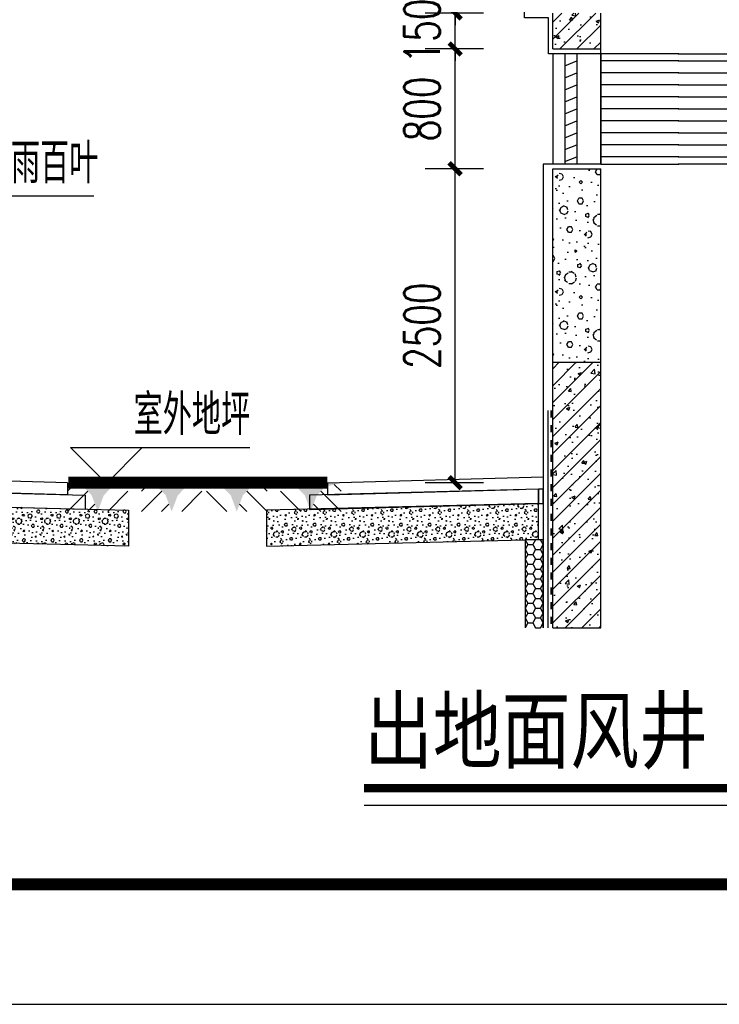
# Model space of a CAD drawing. Extents: x 797781 to 1255204, y 21234 to 1024248.
# Tile 140 of 256: x 928877 to 934713, y 163355 to 171571. Entities that reach past the tile are written whole.
import ezdxf

# ---------------------------------------------------------------- set-up
doc = ezdxf.new("R2010")
doc.units = 0
doc.header["$LTSCALE"] = 1000
doc.header["$MEASUREMENT"] = 0
for name, color, linetype in [('230303生产综合楼-平面图_t8$0$DIM_SYMB', 3, 'Continuous'), ('230303生产综合楼-平面图_t8$0$PUB_TITLE', 4, 'Continuous'), ('3T_BAR', 7, 'Continuous'), ('DIM_ELEV', 3, 'Continuous'), ('DIM_LEAD', 3, 'Continuous'), ('PUB_DIM', 3, 'Continuous'), ('PUB_HATCH', 8, 'Continuous'), ('PUB_TEXT', 7, 'Continuous'), ('STAIR', 2, 'Continuous'), ('SURFACE', 6, 'Continuous'), ('WALL', 40, 'Continuous'), ('WINDOW', 4, 'Continuous')]:
    doc.layers.add(name, color=color, linetype=linetype)
doc.styles.add('230303生产综合楼-平面图_t8$0$-黑体', font='simhei.ttf', dxfattribs={"width": 0.8})
doc.styles.add('_TCH_DIM', font='SIMPLEX', dxfattribs={"bigfont": 'GBCBIG'})
doc.styles.add('_TCH_DIM_T3', font='SIMPLEX', dxfattribs={"width": 0.7058823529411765, "bigfont": 'GBCBIG'})
doc.dimstyles.new('_TCH_ARCH&&50', dxfattribs={"dimtxt": 148.75, "dimasz": 50, "dimexe": 125, "dimexo": 150, "dimgap": 63.12500000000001, "dimtad": 1, "dimdec": 0, "dimzin": 0, "dimdsep": 46, "dimtxsty": '_TCH_DIM_T3', "dimblk": 'ARCHTICK', "dimcen": 0.09, "dimclrt": 7, "dimazin": 2, "dimtfac": 1, "dimtdec": 0, "dimtix": 1, "dimtmove": 2, "dimatfit": 3, "dimfxl": 1, "dimtolj": 1, "dimtzin": 0, "dimarcsym": 0})

# ---------------------------------------------------------------- blocks, each defined once
blk = doc.blocks.new('$LinePat$自然土壤')
at = {"color": 0}
for p, q in [((0, -90.00000000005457), (70.98591549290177, -19.01408450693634)), ((0, -300), (210.7368421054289, -89.26315789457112)), ((420.0000000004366, -300), (629.9999999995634, -90.00000000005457)), ((210.0000000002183, -300), (286.3636363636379, -223.6363636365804))]:
    blk.add_line(p, q, dxfattribs=at)
for points in [[(0, 0), (629.9999999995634, 0), (168.0000000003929, -44.99999999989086), (462.0000000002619, -44.99999999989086)], [(168.0000000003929, -44.99999999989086), (462.0000000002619, -44.99999999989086), (252.0000000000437, -131.9999999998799), (377.9999999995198, -131.9999999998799)], [(252.0000000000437, -131.9999999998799), (377.9999999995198, -131.9999999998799), (314.9999999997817, -300)]]:
    blk.add_solid(points, dxfattribs=at)
blk = doc.blocks.new('A-')
at = {"layer": 'PUB_HATCH'}
h = blk.add_hatch(dxfattribs=at)
h.set_pattern_fill('加气混凝土', color=256, scale=10, style=0)
h.set_pattern_definition([(7e-15, (825942.1073028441, 138742.1555885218), (60, 120), [0, -120]), (7e-15, (825871.9073028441, 138725.9555885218), (60, 120), [0, -120]), (7e-15, (825910.9073028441, 138724.7555885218), (60, 120), [0, -120]), (7e-15, (825953.5073028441, 138760.1555885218), (60, 120), [0, -120]), (7e-15, (825903.707302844, 138718.7555885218), (60, 120), [0, -120]), (7e-15, (825965.5073028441, 138835.7555885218), (60, 120), [0, -120]), (7e-15, (825928.9073028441, 138826.1555885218), (60, 120), [0, -120]), (7e-15, (825948.1073028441, 138811.1555885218), (60, 120), [0, -120]), (7e-15, (825850.3073028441, 138808.7555885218), (60, 120), [0, -120]), (7e-15, (825909.1073028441, 138803.3555885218), (60, 120), [0, -120]), (7e-15, (825886.3073028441, 138772.7555885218), (60, 120), [0, -120]), (7e-15, (825887.5073028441, 138727.7555885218), (60, 120), [0, -120]), (7e-15, (825932.5073028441, 138722.9555885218), (60, 120), [0, -120]), (7e-15, (825965.5073028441, 138775.7555885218), (60, 120), [0, -120]), (7e-15, (825853.3073028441, 138757.1555885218), (60, 120), [0, -120]), (7e-15, (825863.5073028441, 138777.5555885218), (60, 120), [0, -120]), (7e-15, (825910.3073028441, 138769.1555885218), (60, 120), [0, -120]), (7e-15, (825893.5073028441, 138751.7555885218), (60, 120), [0, -120]), (7e-15, (825883.9073028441, 138791.3555885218), (60, 120), [0, -120]), (7e-15, (825898.9073028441, 138836.3555885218), (60, 120), [0, -120]), (7e-15, (825858.1073028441, 138731.9555885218), (60, 120), [0, -120]), (7e-15, (825924.1073028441, 138811.7555885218), (60, 120), [0, -120]), (7e-15, (825868.3073028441, 138813.5555885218), (60, 120), [0, -120]), (7e-15, (825858.707302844, 138829.1555885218), (60, 120), [0, -120]), (130.601294, (825958.135874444, 138798.1841597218), (-299.9999966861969, 360.0000015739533), [5.2683108, -2207.4222]), (18.43494880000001, (825949.564446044, 138800.4698741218), (299.999998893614, 119.9999991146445), [5.421048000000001, -753.52558]), (90, (825949.564446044, 138795.3270173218), (60.00000000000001, 120), [5.1428568, -234.85713]), (161.565051, (825954.707302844, 138793.6127309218), (-300.0000015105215, 119.9999910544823), [5.421048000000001, -753.52558]), (53.1301023, (825954.707302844, 138793.6127309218), (60.00000011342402, 119.999999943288), [5.714286, -594.2856999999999]), (135, (825959.278731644, 138732.4698845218), (-60.00000725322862, 119.9999918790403), [4.848732, -334.56252]), (45.00000000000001, (825952.421588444, 138732.4698845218), (59.9999996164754, 119.9999995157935), [4.848732, -334.56252]), (135, (825955.850160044, 138729.0413045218), (-60.00000725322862, 119.9999918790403), [4.848732, -334.56252]), (45.00000000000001, (825955.850160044, 138729.0413045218), (59.9999996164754, 119.9999995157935), [4.848732, -334.56252]), (116.565051, (825901.5644508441, 138813.0413033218), (-1.04385973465e-05, 239.9999934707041), [6.388765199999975, -127.7752999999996]), (180, (825898.7073108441, 138818.7555881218), (-59.99999999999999, 120), [6.857143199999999, -113.14285]), (63.43494880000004, (825888.9930228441, 138813.0413033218), (5.432290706e-07, 239.9999988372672), [6.38876519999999, -127.7752999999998]), (116.565051, (825891.850162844, 138807.3270173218), (-1.04385973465e-05, 239.9999934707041), [6.388765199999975, -127.7752999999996]), (7e-15, (825891.850162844, 138807.3270173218), (60, 120), [6.857143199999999, -113.14285]), (63.43494880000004, (825898.7073108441, 138807.3270173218), (5.432290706e-07, 239.9999988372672), [6.38876519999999, -127.7752999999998]), (107.102728, (825946.707302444, 138772.4698805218), (-179.9999931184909, 600.0000009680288), [7.772269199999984, -3256.580499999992]), (143.972626, (825944.421588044, 138779.8984457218), (-1139.999985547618, 839.9999990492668), [7.7722692, -1624.404]), (180, (825938.135874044, 138784.4698745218), (-59.99999999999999, 120), [7.4285712, -112.57142]), (36.02737329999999, (825924.421588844, 138779.8984457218), (1139.999991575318, 839.9999909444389), [7.772269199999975, -1624.403999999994]), (71.56505109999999, (825922.135874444, 138773.0413085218), (180.0000009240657, 599.999998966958), [7.228063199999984, -751.718559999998]), (107.102728, (825924.421588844, 138765.6127325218), (-179.9999931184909, 600.0000009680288), [7.772269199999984, -3256.580499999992]), (143.972626, (825930.707302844, 138761.0413085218), (-1139.999985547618, 839.9999990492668), [7.7722692, -1624.404]), (7e-15, (825930.707302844, 138761.0413085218), (60, 120), [7.4285712, -112.57142]), (36.02737329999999, (825938.135874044, 138761.0413085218), (1139.999991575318, 839.9999909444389), [7.772269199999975, -1624.403999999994]), (71.56505109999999, (825944.421588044, 138765.6127325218), (180.0000009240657, 599.999998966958), [7.228063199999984, -751.718559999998]), (150.255118, (825947.850159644, 138828.4698737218), (-180.0000004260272, 119.9999985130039), [4.607004, -962.86392]), (90, (825943.850160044, 138826.1841605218), (60.00000000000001, 120), [4.5714288, -235.42855]), (29.74488130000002, (825943.850160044, 138826.1841605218), (180.0000001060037, 119.9999994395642), [4.607004, -962.86392]), (116.565051, (825919.850160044, 138743.3270165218), (-1.04385973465e-05, 239.9999934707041), [6.388765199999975, -127.7752999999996]), (168.690067, (825916.993017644, 138749.0413085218), (-540.0000004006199, 119.9999969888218), [5.8274508, -1217.9371]), (41.18592510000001, (825906.707302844, 138746.1841685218), (1499.999990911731, 1319.999988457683), [6.074368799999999, -2545.1604]), (90, (825906.707302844, 138740.4698765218), (60.00000000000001, 120), [5.714286, -234.2857]), (138.814074, (825911.278731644, 138736.4698805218), (-1499.999973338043, 1320.00000840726), [6.074368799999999, -2545.1604]), (16.6992442, (825911.278731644, 138736.4698805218), (1979.999985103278, 599.9999937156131), [5.965889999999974, -2499.707499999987]), (60.94539590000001, (825916.993017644, 138738.1841645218), (59.99999984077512, 119.999998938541), [5.883217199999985, -2465.067899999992]), (109.983106, (825869.564446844, 138793.6127309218), (-300.0000011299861, 839.9999977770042), [6.688400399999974, -2802.439499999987]), (155.556045, (825867.2787348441, 138799.8984461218), (-780.0000029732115, 359.9999925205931), [6.9045972, -2893.0263]), (24.44395470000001, (825854.7073068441, 138799.8984461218), (780.0000003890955, 359.9999982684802), [6.9045972, -2893.0263]), (70.01689340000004, (825852.4215948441, 138793.6127309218), (300.0000009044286, 839.9999979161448), [6.688400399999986, -2802.439499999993]), (109.983106, (825854.7073068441, 138787.3270169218), (-300.0000011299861, 839.9999977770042), [6.688400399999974, -2802.439499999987]), (160.016893, (825860.9930268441, 138785.0413025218), (-300.0000001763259, 119.9999945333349), [6.688400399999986, -1397.875499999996]), (19.98310650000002, (825860.9930268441, 138785.0413025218), (299.9999983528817, 119.9999998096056), [6.688400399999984, -1397.875499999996]), (70.01689340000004, (825867.2787348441, 138787.3270169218), (300.0000009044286, 839.9999979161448), [6.688400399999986, -2802.439499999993]), (122.005383, (825914.135874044, 138782.7555881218), (-60.00000805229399, 119.9999938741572), [5.3908464, -1126.6868]), (18.43494880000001, (825906.135874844, 138785.6127317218), (299.999998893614, 119.9999991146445), [5.421048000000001, -753.52558]), (90, (825906.135874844, 138780.4698737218), (60.00000000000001, 120), [5.1428568, -234.85713]), (161.565051, (825911.278731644, 138778.7555885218), (-300.0000015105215, 119.9999910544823), [5.421048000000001, -753.52558]), (54.46232220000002, (825911.278731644, 138778.7555885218), (419.9999993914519, 599.9999991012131), [4.915614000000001, -2059.6423]), (116.565051, (825879.2787348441, 138753.6127325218), (-1.04385973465e-05, 239.9999934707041), [6.388765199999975, -127.7752999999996]), (180, (825876.4215948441, 138759.3270245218), (-59.99999999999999, 120), [6.285714, -113.71428]), (59.03624340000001, (825866.7073068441, 138753.6127325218), (60.00000019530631, 119.9999994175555), [6.663945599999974, -1392.764399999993]), (120.963756, (825870.135874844, 138747.8984525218), (-60.00000819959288, 119.9999944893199), [6.6639456, -1392.7644]), (7e-15, (825870.135874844, 138747.8984525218), (60, 120), [6.285714, -113.71428]), (63.43494880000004, (825876.4215948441, 138747.8984525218), (5.432290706e-07, 239.9999988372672), [6.38876519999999, -127.7752999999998])])
h.paths.add_polyline_path([(925842.4547249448, 167823.2099469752), (925842.4547249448, 167973.2399439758), (926976.5798253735, 167944.557441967), (926976.5798253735, 167794.5274449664)])
at = {"const_width": 50}
blk.add_lwpolyline([(926725.2690993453, 168059.639943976), (927285.2033994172, 168059.639943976)], dxfattribs=at)
at = {"layer": '3T_BAR'}
for p, q in [((926722.454724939, 168059.6399439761), (925822.454724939, 168083.6399439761)), ((926722.454724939, 168059.639943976), (926722.454724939, 168009.639943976)), ((926722.4547249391, 168009.6399439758), (925922.4547249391, 168031.6399439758))]:
    blk.add_line(p, q, dxfattribs=at)
for points in [[(925842.4547249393, 168033.2399439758), (926796.5798253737, 168008.1574419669), (926796.5798253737, 167948.1574419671), (925842.4547249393, 167973.2399439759)], [(925842.4547249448, 167823.2099469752), (925842.4547249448, 167973.2399439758), (926976.5798253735, 167944.557441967), (926976.5798253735, 167794.5274449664)]]:
    blk.add_lwpolyline(points, close=True, dxfattribs=at)
at = {"layer": 'PUB_HATCH', "xscale": 0.4, "yscale": 0.4, "zscale": 0.4}
for p in [(926722.454724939, 168059.639943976), (927031.1518301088, 168059.639943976)]:
    blk.add_blockref('$LinePat$自然土壤', p, dxfattribs=at)
blk = doc.blocks.new('_ArchTick')
at = {"color": 0, "linetype": 'ByBlock', "const_width": 0.4}
blk.add_lwpolyline([(-0.5, -0.5), (0.5, 0.5)], dxfattribs=at)
blk = doc.blocks.new('*D195')
at = {"layer": 'Defpoints', "color": 0, "transparency": 16777216}
for p in [(1653.998733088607, 1914.394544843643), (1922.941520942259, 1914.394544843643), (1922.941520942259, 604.9995832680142)]:
    blk.add_point(p, dxfattribs=at)
at = {"layer": 'PUB_DIM', "color": 0, "lineweight": -2, "transparency": 16777216}
for p, q in [((1772.941520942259, 1914.394544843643), (1528.998733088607, 1914.394544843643)), ((1653.998733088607, 604.9995832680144), (1653.998733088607, 1914.394544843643)), ((1772.941520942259, 604.9995832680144), (1528.998733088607, 604.9995832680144))]:
    blk.add_line(p, q, dxfattribs=at)
at = {"layer": 'PUB_DIM', "color": 0, "lineweight": -2, "transparency": 16777216, "xscale": 50, "yscale": 50, "zscale": 50}
for p, rotation in [((1653.998733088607, 1914.394544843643), 90), ((1653.998733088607, 604.9995832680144), 270)]:
    blk.add_blockref('_ArchTick', p, dxfattribs=dict(at, rotation=rotation))
at = {"layer": 'PUB_DIM', "color": 7, "transparency": 16777216, "insert": (1516.498733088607, 1259.697064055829), "char_height": 148.75, "attachment_point": 5, "rotation": 90, "style": '_TCH_DIM_T3'}
blk.add_mtext('\\A1;2500', dxfattribs=at)
blk = doc.blocks.new('*D196')
at = {"layer": 'Defpoints', "color": 0, "transparency": 16777216}
for p in [(1653.998733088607, 2414.394544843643), (1922.941520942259, 2414.394544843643), (1922.941520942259, 1914.394544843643)]:
    blk.add_point(p, dxfattribs=at)
at = {"layer": 'PUB_DIM', "color": 0, "lineweight": -2, "transparency": 16777216}
for p, q in [((1772.941520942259, 2414.394544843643), (1528.998733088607, 2414.394544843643)), ((1653.998733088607, 1914.394544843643), (1653.998733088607, 2414.394544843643)), ((1772.941520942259, 1914.394544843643), (1528.998733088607, 1914.394544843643))]:
    blk.add_line(p, q, dxfattribs=at)
at = {"layer": 'PUB_DIM', "color": 0, "lineweight": -2, "transparency": 16777216, "xscale": 50, "yscale": 50, "zscale": 50}
for p, rotation in [((1653.998733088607, 2414.394544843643), 90), ((1653.998733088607, 1914.394544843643), 270)]:
    blk.add_blockref('_ArchTick', p, dxfattribs=dict(at, rotation=rotation))
at = {"layer": 'PUB_DIM', "color": 7, "transparency": 16777216, "insert": (1516.498733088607, 2164.394544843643), "char_height": 148.75, "attachment_point": 5, "rotation": 90, "style": '_TCH_DIM_T3'}
blk.add_mtext('\\A1;800', dxfattribs=at)
blk = doc.blocks.new('*D197')
at = {"layer": 'Defpoints', "color": 0, "transparency": 16777216}
for p in [(1653.998733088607, 2564.394544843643), (1922.941520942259, 2564.394544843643), (1922.941520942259, 2414.394544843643)]:
    blk.add_point(p, dxfattribs=at)
at = {"layer": 'PUB_DIM', "color": 0, "lineweight": -2, "transparency": 16777216}
for p, q in [((1653.998733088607, 2564.394544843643), (1653.998733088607, 2614.394544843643)), ((1772.941520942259, 2564.394544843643), (1528.998733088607, 2564.394544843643)), ((1653.998733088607, 2414.394544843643), (1653.998733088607, 2564.394544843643)), ((1772.941520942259, 2414.394544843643), (1528.998733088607, 2414.394544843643)), ((1653.998733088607, 2414.394544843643), (1653.998733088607, 2364.394544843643))]:
    blk.add_line(p, q, dxfattribs=at)
at = {"layer": 'PUB_DIM', "color": 0, "lineweight": -2, "transparency": 16777216, "xscale": 50, "yscale": 50, "zscale": 50}
for p, rotation in [((1653.998733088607, 2564.394544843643), 270), ((1653.998733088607, 2414.394544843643), 90)]:
    blk.add_blockref('_ArchTick', p, dxfattribs=dict(at, rotation=rotation))
at = {"layer": 'PUB_DIM', "color": 7, "transparency": 16777216, "insert": (1516.498733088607, 2489.394544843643), "char_height": 148.75, "attachment_point": 5, "rotation": 90, "style": '_TCH_DIM_T3'}
blk.add_mtext('\\A1;150', dxfattribs=at)
blk = doc.blocks.new('*D198')
at = {"layer": 'Defpoints', "color": 0, "transparency": 16777216}
for p in [(1653.998733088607, 2644.394544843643), (1922.941520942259, 2644.394544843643), (1922.941520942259, 2564.394544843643)]:
    blk.add_point(p, dxfattribs=at)
at = {"layer": 'PUB_DIM', "color": 0, "lineweight": -2, "transparency": 16777216}
for p, q in [((1653.998733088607, 2644.394544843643), (1653.998733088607, 2694.394544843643)), ((1772.941520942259, 2644.394544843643), (1528.998733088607, 2644.394544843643)), ((1653.998733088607, 2564.394544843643), (1653.998733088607, 2644.394544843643)), ((1772.941520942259, 2564.394544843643), (1528.998733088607, 2564.394544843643)), ((1653.998733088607, 2564.394544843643), (1653.998733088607, 2514.394544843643))]:
    blk.add_line(p, q, dxfattribs=at)
at = {"layer": 'PUB_DIM', "color": 0, "lineweight": -2, "transparency": 16777216, "xscale": 50, "yscale": 50, "zscale": 50}
for p, rotation in [((1653.998733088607, 2644.394544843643), 270), ((1653.998733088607, 2564.394544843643), 90)]:
    blk.add_blockref('_ArchTick', p, dxfattribs=dict(at, rotation=rotation))
at = {"layer": 'PUB_DIM', "color": 7, "transparency": 16777216, "insert": (1719.720127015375, 2858.39358054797), "char_height": 148.75, "attachment_point": 5, "rotation": 90, "style": '_TCH_DIM_T3'}
blk.add_mtext('\\A1;80', dxfattribs=at)
blk = doc.blocks.new('$LinePat$防水层1')
at = {"color": 0}
blk.add_solid([(150, 0), (450, 0), (150, -100), (450, -100)], dxfattribs=at)
at = {"layer": 'Defpoints'}
for p in [(0, 0), (600, 0)]:
    blk.add_point(p, dxfattribs=at)
blk = doc.blocks.new('$LinePat$聚苯板')
at = {"color": 0}
for p, q in [((14.84614977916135, -8.571428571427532), (0, 0)), ((29.6922995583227, 0), (14.84614977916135, -8.571428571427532)), ((14.84614977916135, -25.71428571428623), (0, -34.28571428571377)), ((14.84614977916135, -8.571428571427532), (14.84614977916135, -25.71428571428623)), ((29.6922995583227, -34.28571428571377), (14.84614977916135, -25.71428571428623)), ((0, -34.28571428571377), (0, -51.42857142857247)), ((0, -51.42857142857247), (14.84614977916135, -60)), ((14.84614977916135, -60), (29.6922995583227, -51.42857142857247))]:
    blk.add_line(p, q, dxfattribs=at)
blk = doc.blocks.new('A$C2F207896')
at = {"layer": 'PUB_HATCH'}
h = blk.add_hatch(dxfattribs=at)
h.set_pattern_fill('钢筋混凝土', color=256, scale=20, style=0)
h.set_pattern_definition([(45, (0, 809.3949615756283), (-35.35533905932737, 35.35533905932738), []), (49.99999999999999, (0, 809.3949615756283), (143.4520365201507, -12.55042699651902), [15, -165]), (355, (0, 809.3949615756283), (-27.7502667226, 150.4384267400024), [12, -132]), (100.4514, (11.954336, 808.3490935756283), (115.7018763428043, 137.8879084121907), [12.748038, -140.2284224]), (46.18420000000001, (0, 849.3949615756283), (213.4482097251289, -33.10380286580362), [22.49999999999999, -247.4999999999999]), (96.63560000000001, (17.787349, 846.6363001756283), (186.9325411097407, 194.8235741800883), [19.1220576, -210.3426]), (351.1842, (0, 849.3949615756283), (186.9323890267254, 194.8237201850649), [18, -198]), (21, (20, 839.3949615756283), (119.3814104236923, -80.52377813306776), [15, -165]), (326.0000000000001, (20, 839.3949615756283), (48.66306638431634, 145.0300090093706), [12, -132]), (71.4514, (29.9484466, 832.6846403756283), (168.044525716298, 64.50609934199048), [12.748038, -140.2284224]), (37.5, (0, 809.3949615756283), (2.431971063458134, 66.5787707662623), [0, -130.4, 0, -134, 0, -132.5]), (7.5, (0, 809.3949615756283), (52.61390748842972, 78.88234237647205), [0, -76.39999999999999, 0, -127.4, 0, -50.5]), (327.5, (-44.6, 809.3949615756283), (106.7644872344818, -4.510974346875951), [0, -50, 0, -156, 0, -207]), (317.5, (-64.6, 809.3949615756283), (116.6372338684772, 20.02099646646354), [0, -65, 0, -103.6, 0, -147])])
h.paths.add_polyline_path([(2261.394365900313, 2414.394544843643), (2261.394365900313, 2564.394544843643), (2061.394365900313, 2564.394544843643), (2061.394365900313, 2414.394544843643)])
h = blk.add_hatch(dxfattribs=at)
h.set_pattern_fill('加气混凝土', color=256, scale=20)
h.set_pattern_definition([(0, (70.8, -73.2), (120, 240), [0, -240]), (0, (-69.6, -105.6), (120, 240), [0, -240]), (0, (8.4, -108), (120, 240), [0, -240]), (0, (93.6, -37.2), (120, 240), [0, -240]), (0, (-6, -120), (120, 240), [0, -240]), (0, (117.6, 114), (120, 240), [0, -240]), (0, (44.40000000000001, 94.80000000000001), (120, 240), [0, -240]), (0, (82.8, 64.80000000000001), (120, 240), [0, -240]), (0, (-112.8, 60), (120, 240), [0, -240]), (0, (4.8, 49.2), (120, 240), [0, -240]), (0, (-40.8, -12), (120, 240), [0, -240]), (0, (-38.4, -102), (120, 240), [0, -240]), (0, (51.6, -111.6), (120, 240), [0, -240]), (0, (117.6, -6), (120, 240), [0, -240]), (0, (-106.8, -43.2), (120, 240), [0, -240]), (0, (-86.4, -2.4), (120, 240), [0, -240]), (0, (7.199999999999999, -19.2), (120, 240), [0, -240]), (0, (-26.4, -54), (120, 240), [0, -240]), (0, (-45.59999999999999, 25.2), (120, 240), [0, -240]), (0, (-15.6, 115.2), (120, 240), [0, -240]), (0, (-97.2, -93.6), (120, 240), [0, -240]), (0, (34.8, 66), (120, 240), [0, -240]), (0, (-76.8, 69.6), (120, 240), [0, -240]), (0, (-96, 100.8), (120, 240), [0, -240]), (130.601294, (102.8571432, 38.8571424), (-599.9999933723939, 720.0000031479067), [10.5366216, -4414.844400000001]), (18.4349488, (85.7142864, 43.42857119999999), (599.9999977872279, 239.9999982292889), [10.842096, -1507.05116]), (90, (85.7142864, 33.1428576), (120, 240), [10.2857136, -469.71426]), (161.565051, (96, 29.7142848), (-600.0000030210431, 239.9999821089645), [10.842096, -1507.05116]), (53.1301023, (96, 29.7142848), (120.000000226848, 239.9999998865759), [11.428572, -1188.5714]), (135, (105.1428576, -92.571408), (-120.0000145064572, 239.9999837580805), [9.697464, -669.12504]), (45, (91.42857120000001, -92.571408), (119.9999992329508, 239.999999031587), [9.697464, -669.12504]), (135, (98.28571439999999, -99.42856800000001), (-120.0000145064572, 239.9999837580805), [9.697464, -669.12504]), (45, (98.28571439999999, -99.42856800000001), (119.9999992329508, 239.999999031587), [9.697464, -669.12504]), (116.565051, (-10.285704, 68.5714296), (-2.0877194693e-05, 479.9999869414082), [12.7775304, -255.5506]), (180, (-15.999984, 79.99999919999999), (-120, 240), [13.7142864, -226.2857]), (63.43494880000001, (-35.42856, 68.5714296), (1.0864581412e-06, 479.9999976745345), [12.7775304, -255.5506]), (116.565051, (-29.71428, 57.1428576), (-2.0877194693e-05, 479.9999869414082), [12.7775304, -255.5506]), (0, (-29.71428, 57.1428576), (120, 240), [13.7142864, -226.2857]), (63.43494880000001, (-15.999984, 57.1428576), (1.0864581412e-06, 479.9999976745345), [12.7775304, -255.5506]), (107.102728, (79.99999919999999, -12.571416), (-359.9999862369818, 1200.000001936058), [15.5445384, -6513.161]), (143.972626, (75.4285704, 2.2857144), (-2279.999971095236, 1679.999998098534), [15.5445384, -3248.808]), (180, (62.8571424, 11.428572), (-120, 240), [14.8571424, -225.14284]), (36.02737329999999, (35.428572, 2.2857144), (2279.999983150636, 1679.999981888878), [15.5445384, -3248.808]), (71.56505109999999, (30.8571432, -11.42856), (360.0000018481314, 1199.999997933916), [14.4561264, -1503.43712]), (107.102728, (35.428572, -26.285712), (-359.9999862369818, 1200.000001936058), [15.5445384, -6513.161]), (143.972626, (48, -35.42856), (-2279.999971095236, 1679.999998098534), [15.5445384, -3248.808]), (0, (48, -35.42856), (120, 240), [14.8571424, -225.14284]), (36.02737329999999, (62.8571424, -35.42856), (2279.999983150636, 1679.999981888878), [15.5445384, -3248.808]), (71.56505109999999, (75.4285704, -26.285712), (360.0000018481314, 1199.999997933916), [14.4561264, -1503.43712]), (150.255118, (82.28571360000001, 99.4285704), (-360.0000008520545, 239.9999970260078), [9.214008, -1925.72784]), (90, (74.2857144, 94.857144), (120, 240), [9.1428576, -470.8571]), (29.7448813, (74.2857144, 94.857144), (360.0000002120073, 239.9999988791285), [9.214008, -1925.72784]), (116.565051, (26.2857144, -70.85714399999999), (-2.0877194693e-05, 479.9999869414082), [12.7775304, -255.5506]), (168.690067, (20.5714296, -59.42856), (-1080.00000080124, 239.9999939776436), [11.6549016, -2435.8742]), (41.18592510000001, (0, -65.14284), (2999.999981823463, 2639.999976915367), [12.1487376, -5090.3208]), (90, (0, -76.571424), (120, 240), [11.428572, -468.5714]), (138.814074, (9.1428576, -84.571416), (-2999.999946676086, 2640.00001681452), [12.1487376, -5090.3208]), (16.6992442, (9.1428576, -84.571416), (3959.999970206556, 1199.999987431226), [11.93178, -4999.415]), (60.94539590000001, (20.5714296, -81.142848), (119.9999996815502, 239.9999978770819), [11.7664344, -4930.1358]), (109.983106, (-74.285712, 29.7142848), (-600.0000022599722, 1679.999995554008), [13.3768008, -5604.878999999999]), (155.556045, (-78.857136, 42.2857152), (-1560.000005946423, 719.9999850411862), [13.8091944, -5786.052599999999]), (24.4439547, (-103.999992, 42.2857152), (1560.000000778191, 719.9999965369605), [13.8091944, -5786.052599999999]), (70.0168934, (-108.571416, 29.7142848), (600.0000018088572, 1679.99999583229), [13.3768008, -5604.879]), (109.983106, (-103.999992, 17.1428568), (-600.0000022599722, 1679.999995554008), [13.3768008, -5604.878999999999]), (160.016893, (-91.428552, 12.571428), (-600.0000003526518, 239.9999890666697), [13.3768008, -2795.751]), (19.9831065, (-91.428552, 12.571428), (599.9999967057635, 239.9999996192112), [13.3768008, -2795.751]), (70.0168934, (-78.857136, 17.1428568), (600.0000018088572, 1679.99999583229), [13.3768008, -5604.879]), (122.005383, (14.8571424, 7.9999992), (-120.000016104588, 239.9999877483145), [10.7816928, -2253.3736]), (18.4349488, (-1.142856, 13.7142864), (599.9999977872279, 239.9999982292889), [10.842096, -1507.05116]), (90, (-1.142856, 3.4285704), (120, 240), [10.2857136, -469.71426]), (161.565051, (9.1428576, 0), (-600.0000030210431, 239.9999821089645), [10.842096, -1507.05116]), (54.46232220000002, (9.1428576, 0), (839.9999987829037, 1199.999998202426), [9.831228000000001, -4119.2846]), (116.565051, (-54.857136, -50.285712), (-2.0877194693e-05, 479.9999869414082), [12.7775304, -255.5506]), (180, (-60.571416, -38.857128), (-120, 240), [12.571428, -227.42856]), (59.0362434, (-79.99999199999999, -50.285712), (120.0000003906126, 239.999998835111), [13.3278912, -2785.528799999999]), (120.963756, (-73.142856, -61.714272), (-120.0000163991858, 239.9999889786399), [13.3278912, -2785.5288]), (0, (-73.142856, -61.714272), (120, 240), [12.571428, -227.42856]), (63.43494880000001, (-60.571416, -61.714272), (1.0864581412e-06, 479.9999976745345), [12.7775304, -255.5506])])
h.paths.add_polyline_path([(2261.394365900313, 1914.394544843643), (2061.394365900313, 1914.394544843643), (2061.394365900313, 1107.239991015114), (2261.394365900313, 1107.239991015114)])
h = blk.add_hatch(dxfattribs=at)
h.set_pattern_fill('钢筋混凝土', color=256, scale=20, style=0)
h.set_pattern_definition([(45, (0, 0), (-35.35533905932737, 35.35533905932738), []), (49.99999999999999, (0, 0), (143.4520365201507, -12.55042699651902), [15, -165]), (355, (0, 0), (-27.7502667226, 150.4384267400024), [12, -132]), (100.4514, (11.954336, -1.045868), (115.7018763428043, 137.8879084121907), [12.748038, -140.2284224]), (46.18420000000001, (0, 40), (213.4482097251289, -33.10380286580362), [22.5, -247.5]), (96.63560000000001, (17.787349, 37.2413386), (186.9325411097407, 194.8235741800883), [19.1220576, -210.3426]), (351.1842, (0, 40), (186.9323890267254, 194.8237201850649), [18, -198]), (21, (20, 30), (119.3814104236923, -80.52377813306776), [15, -165]), (326.0000000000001, (20, 30), (48.66306638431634, 145.0300090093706), [12, -132]), (71.4514, (29.9484466, 23.2896788), (168.044525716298, 64.50609934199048), [12.748038, -140.2284224]), (37.5, (0, 0), (2.431971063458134, 66.5787707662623), [0, -130.4, 0, -134, 0, -132.5]), (7.5, (0, 0), (52.61390748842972, 78.88234237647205), [0, -76.39999999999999, 0, -127.4, 0, -50.5]), (327.5, (-44.6, 0), (106.7644872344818, -4.510974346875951), [0, -50, 0, -156, 0, -207]), (317.5, (-64.6, 0), (116.6372338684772, 20.02099646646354), [0, -65, 0, -103.6, 0, -147])])
h.paths.add_polyline_path([(2261.394365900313, -0.0004167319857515), (2261.394365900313, 1107.239991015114), (2061.394365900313, 1107.239991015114), (2061.394365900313, -0.0004167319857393)])
h = blk.add_hatch(dxfattribs=at)
h.set_pattern_fill('加气混凝土', color=256, scale=10, style=0)
h.set_pattern_definition([(180, (101901.7417879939, -28712.48477218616), (-60, 120), [0, -120]), (180, (101971.9417879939, -28728.68477218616), (-60, 120), [0, -120]), (180, (101932.9417879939, -28729.88477218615), (-60, 120), [0, -120]), (180, (101890.3417879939, -28694.48477218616), (-60, 120), [0, -120]), (180, (101940.141787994, -28735.88477218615), (-60, 120), [0, -120]), (180, (101878.3417879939, -28618.88477218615), (-60, 120), [0, -120]), (180, (101914.9417879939, -28628.48477218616), (-60, 120), [0, -120]), (180, (101895.7417879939, -28643.48477218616), (-60, 120), [0, -120]), (180, (101993.5417879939, -28645.88477218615), (-60, 120), [0, -120]), (180, (101934.7417879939, -28651.28477218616), (-60, 120), [0, -120]), (180, (101957.5417879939, -28681.88477218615), (-60, 120), [0, -120]), (180, (101956.3417879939, -28726.88477218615), (-60, 120), [0, -120]), (180, (101911.3417879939, -28731.68477218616), (-60, 120), [0, -120]), (180, (101878.3417879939, -28678.88477218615), (-60, 120), [0, -120]), (180, (101990.5417879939, -28697.48477218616), (-60, 120), [0, -120]), (180, (101980.3417879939, -28677.08477218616), (-60, 120), [0, -120]), (180, (101933.5417879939, -28685.48477218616), (-60, 120), [0, -120]), (180, (101950.3417879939, -28702.88477218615), (-60, 120), [0, -120]), (180, (101959.9417879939, -28663.28477218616), (-60, 120), [0, -120]), (180, (101944.9417879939, -28618.28477218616), (-60, 120), [0, -120]), (180, (101985.7417879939, -28722.68477218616), (-60, 120), [0, -120]), (180, (101919.7417879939, -28642.88477218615), (-60, 120), [0, -120]), (180, (101975.5417879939, -28641.08477218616), (-60, 120), [0, -120]), (180, (101985.141787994, -28625.48477218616), (-60, 120), [0, -120]), (49.398706, (101885.713216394, -28656.45620098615), (299.9999966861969, 360.0000015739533), [5.2683108, -2207.4222]), (161.5650512, (101894.284644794, -28654.17048658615), (-299.999998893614, 119.9999991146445), [5.421048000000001, -753.52558]), (90, (101894.284644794, -28659.31334338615), (-60.00000000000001, 120), [5.1428568, -234.85713]), (18.43494899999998, (101889.141787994, -28661.02762978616), (300.0000015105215, 119.9999910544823), [5.421048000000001, -753.52558]), (126.8698977, (101889.141787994, -28661.02762978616), (-60.00000011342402, 119.999999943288), [5.714286, -594.2856999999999]), (45.00000000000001, (101884.570359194, -28722.17047618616), (60.00000725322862, 119.9999918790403), [4.848732, -334.56252]), (135, (101891.427502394, -28722.17047618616), (-59.9999996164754, 119.9999995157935), [4.848732, -334.56252]), (45.00000000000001, (101887.998930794, -28725.59905618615), (60.00000725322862, 119.9999918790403), [4.848732, -334.56252]), (135, (101887.998930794, -28725.59905618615), (-59.9999996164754, 119.9999995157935), [4.848732, -334.56252]), (63.43494900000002, (101942.2846399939, -28641.59905738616), (1.04385973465e-05, 239.9999934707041), [6.388765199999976, -127.7752999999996]), (7e-15, (101945.1417799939, -28635.88477258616), (59.99999999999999, 120), [6.857143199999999, -113.14285]), (116.5650512, (101954.8560679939, -28641.59905738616), (-5.432290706e-07, 239.9999988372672), [6.388765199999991, -127.7752999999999]), (63.43494900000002, (101951.9989279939, -28647.31334338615), (1.04385973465e-05, 239.9999934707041), [6.388765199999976, -127.7752999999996]), (180, (101951.9989279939, -28647.31334338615), (-60, 120), [6.857143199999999, -113.14285]), (116.5650512, (101945.1417799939, -28647.31334338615), (-5.432290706e-07, 239.9999988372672), [6.388765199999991, -127.7752999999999]), (72.897272, (101897.141788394, -28682.17048018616), (179.9999931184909, 600.0000009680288), [7.772269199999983, -3256.580499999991]), (36.02737400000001, (101899.427502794, -28674.74191498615), (1139.999985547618, 839.9999990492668), [7.7722692, -1624.404]), (7e-15, (101905.713216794, -28670.17048618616), (59.99999999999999, 120), [7.4285712, -112.57142]), (143.9726267, (101919.427501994, -28674.74191498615), (-1139.999991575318, 839.9999909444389), [7.772269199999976, -1624.403999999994]), (108.4349489, (101921.713216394, -28681.59905218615), (-180.0000009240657, 599.999998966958), [7.228063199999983, -751.7185599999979]), (72.897272, (101919.427501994, -28689.02762818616), (179.9999931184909, 600.0000009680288), [7.772269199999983, -3256.580499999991]), (36.02737400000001, (101913.141787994, -28693.59905218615), (1139.999985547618, 839.9999990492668), [7.7722692, -1624.404]), (180, (101913.141787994, -28693.59905218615), (-60, 120), [7.4285712, -112.57142]), (143.9726267, (101905.713216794, -28693.59905218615), (-1139.999991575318, 839.9999909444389), [7.772269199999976, -1624.403999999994]), (108.4349489, (101899.427502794, -28689.02762818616), (-180.0000009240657, 599.999998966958), [7.228063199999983, -751.7185599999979]), (29.74488200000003, (101895.998931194, -28626.17048698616), (180.0000004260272, 119.9999985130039), [4.607004, -962.86392]), (90, (101899.998930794, -28628.45620018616), (-60.00000000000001, 120), [4.5714288, -235.42855]), (150.2551187, (101899.998930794, -28628.45620018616), (-180.0000001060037, 119.9999994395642), [4.607004, -962.86392]), (63.43494900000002, (101923.998930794, -28711.31334418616), (1.04385973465e-05, 239.9999934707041), [6.388765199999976, -127.7752999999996]), (11.30993300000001, (101926.856073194, -28705.59905218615), (540.0000004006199, 119.9999969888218), [5.8274508, -1217.9371]), (138.8140749, (101937.141787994, -28708.45619218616), (-1499.999990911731, 1319.999988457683), [6.074368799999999, -2545.1604]), (90, (101937.141787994, -28714.17048418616), (-60.00000000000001, 120), [5.714286, -234.2857]), (41.18592599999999, (101932.570359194, -28718.17048018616), (1499.999973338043, 1320.00000840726), [6.074368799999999, -2545.1604]), (163.3007558, (101932.570359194, -28718.17048018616), (-1979.999985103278, 599.9999937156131), [5.965889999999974, -2499.707499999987]), (119.0546041, (101926.856073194, -28716.45619618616), (-59.99999984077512, 119.999998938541), [5.883217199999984, -2465.067899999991]), (70.01689399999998, (101974.2846439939, -28661.02762978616), (300.0000011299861, 839.9999977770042), [6.688400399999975, -2802.439499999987]), (24.44395500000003, (101976.5703559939, -28654.74191458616), (780.0000029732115, 359.9999925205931), [6.9045972, -2893.0263]), (155.5560453, (101989.1417839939, -28654.74191458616), (-780.0000003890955, 359.9999982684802), [6.9045972, -2893.0263]), (109.9831066, (101991.4274959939, -28661.02762978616), (-300.0000009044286, 839.9999979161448), [6.688400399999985, -2802.439499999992]), (70.01689399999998, (101989.1417839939, -28667.31334378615), (300.0000011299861, 839.9999977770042), [6.688400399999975, -2802.439499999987]), (19.98310700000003, (101982.8560639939, -28669.59905818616), (300.0000001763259, 119.9999945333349), [6.688400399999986, -1397.875499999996]), (160.0168935, (101982.8560639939, -28669.59905818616), (-299.9999983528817, 119.9999998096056), [6.688400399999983, -1397.875499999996]), (109.9831066, (101976.5703559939, -28667.31334378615), (-300.0000009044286, 839.9999979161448), [6.688400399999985, -2802.439499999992]), (57.994617, (101929.713216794, -28671.88477258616), (60.00000805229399, 119.9999938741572), [5.3908464, -1126.6868]), (161.5650512, (101937.713215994, -28669.02762898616), (-299.999998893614, 119.9999991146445), [5.421048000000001, -753.52558]), (90, (101937.713215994, -28674.17048698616), (-60.00000000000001, 120), [5.1428568, -234.85713]), (18.43494899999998, (101932.570359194, -28675.88477218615), (300.0000015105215, 119.9999910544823), [5.421048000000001, -753.52558]), (125.5376778, (101932.570359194, -28675.88477218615), (-419.9999993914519, 599.9999991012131), [4.915614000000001, -2059.6423]), (63.43494900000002, (101964.5703559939, -28701.02762818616), (1.04385973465e-05, 239.9999934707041), [6.388765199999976, -127.7752999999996]), (7e-15, (101967.4274959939, -28695.31333618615), (59.99999999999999, 120), [6.285714, -113.71428]), (120.9637566, (101977.1417839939, -28701.02762818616), (-60.00000019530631, 119.9999994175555), [6.663945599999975, -1392.764399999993]), (59.03624400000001, (101973.713215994, -28706.74190818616), (60.00000819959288, 119.9999944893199), [6.6639456, -1392.7644]), (180, (101973.713215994, -28706.74190818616), (-60, 120), [6.285714, -113.71428]), (116.5650512, (101967.4274959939, -28706.74190818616), (-5.432290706e-07, 239.9999988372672), [6.388765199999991, -127.7752999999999])])
h.paths.add_polyline_path([(2001.394365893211, 368.5695862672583), (2001.394365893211, 518.5995832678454), (867.269265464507, 489.9170812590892), (867.269265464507, 339.8870842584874)])
at = {"const_width": 50}
blk.add_lwpolyline([(1121.394365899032, 604.9995832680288), (599.969657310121, 604.9995832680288)], dxfattribs=at)
at = {"layer": '3T_BAR'}
for p, q in [((1121.394365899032, 604.9995832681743), (2021.394365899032, 628.9995832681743)), ((1121.394365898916, 554.9995832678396), (1921.394365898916, 576.9995832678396))]:
    blk.add_line(p, q, dxfattribs=at)
for points in [[(2001.394365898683, 578.5995832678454), (1047.269265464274, 553.5170812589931), (1047.269265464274, 493.5170812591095), (2001.394365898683, 518.5995832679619)], [(2001.394365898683, 518.5995832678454), (2021.394365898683, 518.5995832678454), (2021.394365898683, 578.5995832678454), (2001.394365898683, 578.5995832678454)], [(2001.394365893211, 368.5695862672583), (2001.394365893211, 518.5995832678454), (867.269265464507, 489.9170812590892), (867.269265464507, 339.8870842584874)]]:
    blk.add_lwpolyline(points, close=True, dxfattribs=at)
at = {"layer": 'PUB_HATCH'}
blk.add_line((1121.394365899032, 604.9995832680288), (1121.394365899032, 554.9995832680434), dxfattribs=at)
at = {"layer": 'STAIR', "color": 5}
for p, q in [((2111.394365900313, 2344.394544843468), (2161.394365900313, 2364.394544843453)), ((2587.097959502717, 2364.394544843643), (2261.394365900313, 2364.394544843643)), ((2584.28358509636, 2364.394544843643), (2909.987178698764, 2364.394544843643)), ((2111.394365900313, 2294.394544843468), (2161.394365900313, 2314.394544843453)), ((2587.097959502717, 2314.394544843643), (2261.394365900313, 2314.394544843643)), ((2584.28358509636, 2314.394544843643), (2909.987178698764, 2314.394544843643)), ((2111.394365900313, 2244.394544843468), (2161.394365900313, 2264.394544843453)), ((2587.097959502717, 2264.394544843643), (2261.394365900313, 2264.394544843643)), ((2584.28358509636, 2264.394544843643), (2909.987178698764, 2264.394544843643)), ((2111.394365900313, 2194.394544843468), (2161.394365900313, 2214.394544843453)), ((2587.097959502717, 2214.394544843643), (2261.394365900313, 2214.394544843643)), ((2584.28358509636, 2214.394544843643), (2909.987178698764, 2214.394544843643)), ((2111.394365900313, 2144.394544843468), (2161.394365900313, 2164.394544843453)), ((2587.097959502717, 2164.394544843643), (2261.394365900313, 2164.394544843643)), ((2584.28358509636, 2164.394544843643), (2909.987178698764, 2164.394544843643)), ((2111.394365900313, 2094.394544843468), (2161.394365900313, 2114.394544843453)), ((2587.097959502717, 2114.394544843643), (2261.394365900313, 2114.394544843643)), ((2584.28358509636, 2114.394544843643), (2909.987178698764, 2114.394544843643)), ((2111.394365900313, 2044.394544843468), (2161.394365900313, 2064.394544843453)), ((2587.097959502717, 2064.394544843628), (2261.394365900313, 2064.394544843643)), ((2584.28358509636, 2064.394544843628), (2909.987178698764, 2064.394544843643)), ((2111.394365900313, 1994.394544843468), (2161.394365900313, 2014.394544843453)), ((2587.097959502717, 2014.394544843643), (2261.394365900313, 2014.394544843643)), ((2584.28358509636, 2014.394544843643), (2909.987178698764, 2014.394544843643)), ((2111.394365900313, 1944.394544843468), (2161.394365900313, 1964.394544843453)), ((2587.097959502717, 1964.394544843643), (2261.394365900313, 1964.394544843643)), ((2584.28358509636, 1964.394544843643), (2909.987178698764, 1964.394544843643))]:
    blk.add_line(p, q, dxfattribs=at)
at = {"layer": 'STAIR'}
for p, q in [((2261.394365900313, 1934.394544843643), (2021.394365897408, 1934.39454483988)), ((2021.394365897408, 1934.39454483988), (2021.394365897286, -0.0004167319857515))]:
    blk.add_line(p, q, dxfattribs=at)
for points in [[(2261.394365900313, 2394.394544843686), (2042.801553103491, 2394.394544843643), (2042.801553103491, 2544.394544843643), (1942.801553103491, 2544.394544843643), (1942.801553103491, 2663.702903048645), (2587.097959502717, 2686.383083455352)], [(2021.394365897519, -0.0004167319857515), (2021.394365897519, 367.1786130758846), (1946.394365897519, 367.1786130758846), (1946.394365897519, -0.0004167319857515)]]:
    blk.add_lwpolyline(points, dxfattribs=at)
at = {"layer": 'SURFACE'}
for p, q in [((2061.394365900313, -0.0004167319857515), (2061.394365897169, 1854.394544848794)), ((2041.39436590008, -0.0004167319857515), (2041.394365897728, 906.6907597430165))]:
    blk.add_line(p, q, dxfattribs=at)
at = {"layer": 'WALL'}
for p, q in [((2061.394365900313, 2414.394544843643), (2061.394365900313, 2564.394544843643)), ((2261.394365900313, 2414.394544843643), (2261.394365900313, 2564.394544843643)), ((2061.394365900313, 2414.394544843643), (2261.394365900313, 2414.394544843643)), ((2061.394365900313, -0.0004167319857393), (2061.394365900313, 1914.394544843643)), ((2061.394365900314, 1914.394544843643), (2261.394365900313, 1914.394544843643)), ((2261.394365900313, -0.0004167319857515), (2261.394365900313, 1914.394544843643)), ((2061.394365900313, -0.0004167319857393), (2261.394365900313, -0.0004167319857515))]:
    blk.add_line(p, q, dxfattribs=at)
blk.add_lwpolyline([(2061.394365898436, 1107.239991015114), (2261.394365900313, 1107.239991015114)], dxfattribs=at)
at = {"layer": 'WINDOW'}
for p, q in [((2111.394365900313, 2394.394544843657), (2111.394365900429, 1934.394544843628)), ((2161.394365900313, 2394.394544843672), (2161.394365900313, 1934.394544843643))]:
    blk.add_line(p, q, dxfattribs=at)
for points in [[(2061.394365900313, 2394.394544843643), (2061.394365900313, 1934.394544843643)], [(2261.394365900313, 1934.394544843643), (2261.394365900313, 2414.394544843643)], [(2587.097959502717, 2394.394544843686), (2261.394365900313, 2394.394544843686), (2261.394365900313, 1934.394544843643), (2587.097959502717, 1934.394544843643)], [(2584.28358509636, 2394.394544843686), (2909.987178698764, 2394.394544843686), (2909.987178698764, 1934.394544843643), (2584.28358509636, 1934.394544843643)]]:
    blk.add_lwpolyline(points, dxfattribs=at)
at = {"layer": 'PUB_HATCH', "xscale": -0.4, "yscale": 0.4, "zscale": 0.4}
for p in [(869.3943658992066, 604.9995832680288), (1178.091471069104, 604.9995832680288)]:
    blk.add_blockref('$LinePat$自然土壤', p, dxfattribs=at)
at = {"layer": 'SURFACE'}
for name, p, xscale, yscale, zscale, rotation in [('$LinePat$防水层1', (2051.394365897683, 860.5878185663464), 0.1024509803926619, 0.1, 0.1, 90.00000000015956), ('$LinePat$防水层1', (2051.394365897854, 799.1172303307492), 0.1024509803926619, 0.1, 0.1, 90.00000000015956), ('$LinePat$防水层1', (2051.394365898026, 737.6466420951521), 0.1024509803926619, 0.1, 0.1, 90.00000000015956), ('$LinePat$防水层1', (2051.394365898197, 676.1760538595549), 0.1024509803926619, 0.1, 0.1, 90.00000000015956), ('$LinePat$防水层1', (2051.394365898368, 614.7054656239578), 0.1024509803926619, 0.1, 0.1, 90.00000000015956), ('$LinePat$防水层1', (2051.394365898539, 553.2348773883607), 0.1024509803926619, 0.1, 0.1, 90.00000000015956), ('$LinePat$防水层1', (2051.39436589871, 491.7642891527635), 0.1024509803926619, 0.1, 0.1, 90.00000000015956), ('$LinePat$防水层1', (2051.394365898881, 430.2937009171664), 0.1024509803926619, 0.1, 0.1, 90.00000000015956), ('$LinePat$防水层1', (2051.394365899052, 368.8231126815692), 0.1024509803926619, 0.1, 0.1, 90.00000000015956), ('$LinePat$聚苯板', (1946.394365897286, 326.3809430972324), 1.374015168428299, 1.25, 1.25, 90), ('$LinePat$防水层1', (2051.394365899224, 307.3525244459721), 0.1024509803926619, 0.1, 0.1, 90.00000000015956), ('$LinePat$聚苯板', (1946.394365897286, 285.5832731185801), 1.374015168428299, 1.25, 1.25, 90), ('$LinePat$防水层1', (2051.394365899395, 245.881936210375), 0.1024509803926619, 0.1, 0.1, 90.00000000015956), ('$LinePat$聚苯板', (1946.394365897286, 244.7856031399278), 1.374015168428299, 1.25, 1.25, 90), ('$LinePat$聚苯板', (1946.394365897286, 203.9879331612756), 1.374015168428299, 1.25, 1.25, 90), ('$LinePat$防水层1', (2051.394365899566, 184.4113479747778), 0.1024509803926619, 0.1, 0.1, 90.00000000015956), ('$LinePat$聚苯板', (1946.394365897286, 163.1902631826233), 1.374015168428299, 1.25, 1.25, 90), ('$LinePat$防水层1', (2051.394365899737, 122.9407597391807), 0.1024509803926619, 0.1, 0.1, 90.00000000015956), ('$LinePat$聚苯板', (1946.394365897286, 122.392593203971), 1.374015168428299, 1.25, 1.25, 90), ('$LinePat$聚苯板', (1946.394365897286, 81.59492322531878), 1.374015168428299, 1.25, 1.25, 90), ('$LinePat$防水层1', (2051.394365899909, 61.47017150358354), 0.1024509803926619, 0.1, 0.1, 90.00000000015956), ('$LinePat$聚苯板', (1946.394365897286, 40.79725324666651), 1.374015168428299, 1.25, 1.25, 90), ('$LinePat$防水层1', (2051.39436590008, -0.0004167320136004), 0.1024509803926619, 0.1, 0.1, 90.00000000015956), ('$LinePat$聚苯板', (1946.394365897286, -0.0004167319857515), 1.374015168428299, 1.25, 1.25, 90)]:
    blk.add_blockref(name, p, dxfattribs=dict(at, xscale=xscale, yscale=yscale, zscale=zscale, rotation=rotation))
at = {"layer": 'PUB_DIM'}
dim = blk.add_linear_dim(base=(1653.998733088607, 2644.394544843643), p1=(1922.941520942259, 2564.394544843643), p2=(1922.941520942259, 2644.394544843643), angle=90, dimstyle='_TCH_ARCH&&50', dxfattribs=at)
dim.commit()
dim.dimension.update_dxf_attribs({"geometry": '*D198', "text_midpoint": (1719.720127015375, 2858.39358054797), "dimtype": 129})
dim = blk.add_aligned_dim(p1=(1922.941520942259, 2414.394544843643), p2=(1922.941520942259, 2564.394544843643), distance=268.94278785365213, dimstyle='_TCH_ARCH&&50', dxfattribs=at)
dim.commit()
dim.dimension.update_dxf_attribs({"geometry": '*D197', "text_midpoint": (1516.498733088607, 2489.394544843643)})
for p1, p2, text, picture, middle in [((1922.941520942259, 1914.394544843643), (1922.941520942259, 2414.394544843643), '800', '*D196', (1516.498733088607, 2164.394544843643)), ((1922.941520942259, 604.9995832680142), (1922.941520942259, 1914.394544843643), '2500', '*D195', (1516.498733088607, 1259.697064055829))]:
    dim = blk.add_aligned_dim(p1=p1, p2=p2, distance=268.94278785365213, text=text, dimstyle='_TCH_ARCH&&50', dxfattribs=at)
    dim.commit()
    dim.dimension.update_dxf_attribs({"geometry": picture, "text_midpoint": middle})

msp = doc.modelspace()

# ---------------------------------------------------------------- linework, layer by layer
at = {"layer": '230303生产综合楼-平面图_t8$0$DIM_SYMB', "const_width": 70}
msp.add_lwpolyline([(931749.3081568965, 165157.6587055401), (937557.8313636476, 165157.6587055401)], dxfattribs=at)
at = {"layer": '230303生产综合楼-平面图_t8$0$DIM_SYMB'}
msp.add_lwpolyline([(931749.3081568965, 165017.6587055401), (937557.8313636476, 165017.6587055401)], dxfattribs=at)
at = {"layer": '230303生产综合楼-平面图_t8$0$PUB_TITLE'}
msp.add_lwpolyline([(881593.4810862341, 163355.1132665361), (1007693.481086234, 163355.1132665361), (1007693.481086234, 222755.1132665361), (881593.4810862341, 222755.1132665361)], close=True, dxfattribs=at)
at = {"layer": '230303生产综合楼-平面图_t8$0$PUB_TITLE', "const_width": 100}
msp.add_lwpolyline([(884093.4810862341, 164355.1132665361), (1006693.481086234, 164355.1132665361), (1006693.481086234, 221755.1132665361), (884093.4810862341, 221755.1132665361)], close=True, dxfattribs=at)
at = {"layer": 'DIM_ELEV'}
for p, q in [((929299.4852376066, 168000.6032219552), (930795.4852376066, 168000.6032219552)), ((929599.4852376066, 167700.6032219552), (929299.4852376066, 168000.6032219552)), ((929599.4852376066, 167700.6032219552), (929899.4852376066, 168000.6032219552))]:
    msp.add_line(p, q, dxfattribs=at)
at = {"layer": 'DIM_LEAD'}
msp.add_line((927951.0443413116, 170100.1526372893), (929495.4820645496, 170100.1526372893), dxfattribs=at)

# ---------------------------------------------------------------- block references
at = {"xscale": 2, "yscale": 2, "zscale": 2}
for name, p in [('A$C2F207896', (929200.8918912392, 166497.4432966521)), ('A-', (-924169.575592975, -168411.8374247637))]:
    msp.add_blockref(name, p, dxfattribs=at)

# ---------------------------------------------------------------- texts
at = {"layer": 'PUB_TEXT', "style": '_TCH_DIM'}
for s, p in [('预制钢筋砼盖板', (926286.8252476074, 171040.9405345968)), ('铝合金防雨百叶', (927831.1203624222, 170205.1526372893)), ('室外地坪', (929827.1873652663, 168105.6032219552))]:
    msp.add_text(s, height=337.5886524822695, dxfattribs=at).set_placement(p)
at = {"layer": 'PUB_TEXT', "style": '230303生产综合楼-平面图_t8$0$-黑体', "width": 0.8}
msp.add_text('出地面风井', height=525.7383966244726, dxfattribs=at).set_placement((931749.3081568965, 165377.4055409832))

doc.saveas('drawing.dxf')
